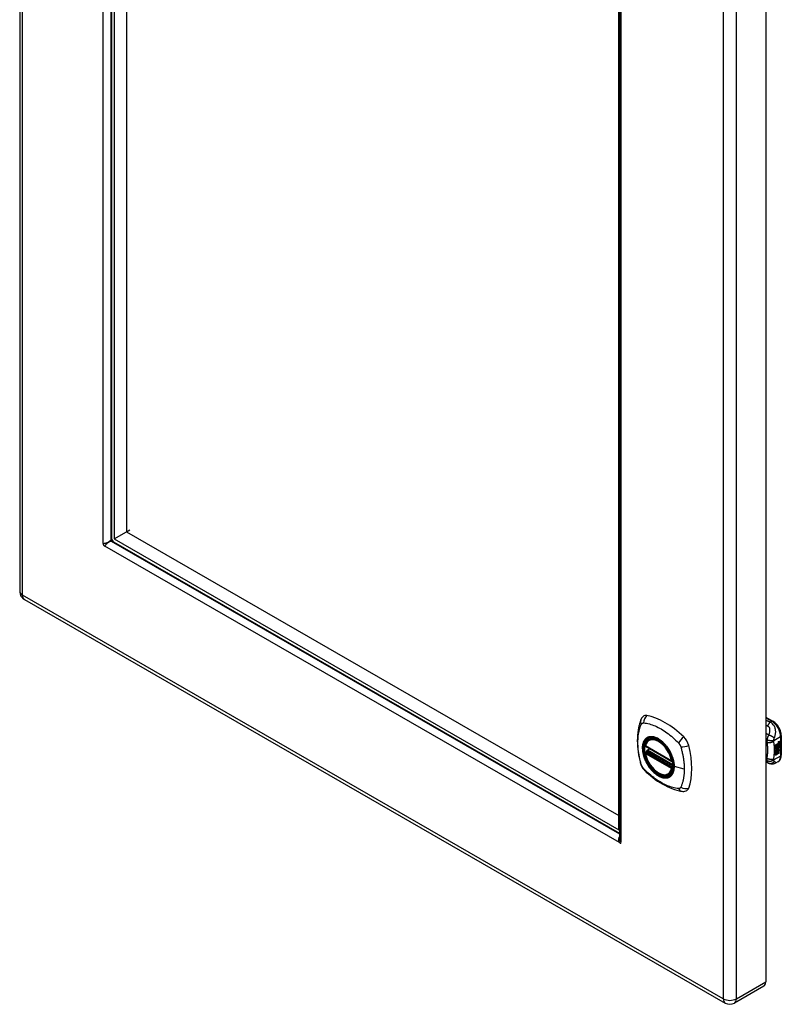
# Model space of a CAD drawing. Header units: inches. Extents: x 92.5 to 104.5, y 26.5 to 57.5.
# Tile 1 of 2: x 92.5 to 104.5, y 26.5 to 42. Entities that reach past the tile are written whole.
import ezdxf

# ---------------------------------------------------------------- set-up
doc = ezdxf.new("R2010")
doc.units = ezdxf.units.IN
doc.header["$MEASUREMENT"] = 0
doc.layers.add('Visible Edges(ANSI)', color=7, linetype='Continuous', lineweight=25)
doc.layers.add('Visible Tangent Edges(ANSI)', color=7, linetype='Continuous', lineweight=25)

msp = doc.modelspace()

# ---------------------------------------------------------------- linework, layer by layer
at = {"layer": 'Visible Edges(ANSI)'}
for p, q in [((92.537, 57.13), (92.537, 33.003)), ((93.983, 54.714), (93.983, 33.846)), ((94.024, 54.683), (94.024, 33.83)), ((94.219, 54.571), (94.219, 33.942)), ((104.298, 50.974), (104.298, 26.847)), ((101.984, 29.246), (101.984, 50.099)), ((101.991, 50.097), (101.991, 29.118)), ((94.024, 33.83), (94.219, 33.942)), ((94.219, 33.942), (94.275, 33.974)), ((94.219, 33.942), (101.984, 29.471)), ((93.972, 33.81), (93.985, 33.832)), ((94.007, 33.794), (93.981, 33.794)), ((94.018, 33.785), (101.991, 29.194)), ((94.024, 33.83), (101.984, 29.246)), ((92.61, 32.877), (103.659, 26.514)), ((104.298, 31.023), (104.412, 30.957)), ((104.543, 30.73), (104.543, 30.424)), ((102.46, 30.665), (102.471, 30.671)), ((104.453, 30.585), (104.49, 30.606)), ((104.453, 30.57), (104.489, 30.591)), ((104.491, 30.591), (104.453, 30.569)), ((104.453, 30.566), (104.491, 30.588)), ((104.453, 30.569), (104.453, 30.585)), ((104.453, 30.552), (104.494, 30.575)), ((104.496, 30.575), (104.453, 30.55)), ((104.453, 30.548), (104.499, 30.575)), ((104.489, 30.598), (104.492, 30.599)), ((104.489, 30.591), (104.489, 30.598)), ((104.491, 30.597), (104.489, 30.598)), ((104.491, 30.591), (104.489, 30.591)), ((104.489, 30.577), (104.489, 30.587)), ((104.491, 30.576), (104.489, 30.577)), ((104.494, 30.599), (104.491, 30.597)), ((104.491, 30.597), (104.491, 30.591)), ((104.491, 30.588), (104.491, 30.576)), ((104.491, 30.576), (104.496, 30.575)), ((104.499, 30.575), (104.491, 30.566)), ((104.492, 30.591), (104.517, 30.6)), ((104.494, 30.599), (104.492, 30.6)), ((104.518, 30.599), (104.492, 30.59)), ((104.492, 30.596), (104.497, 30.598)), ((104.492, 30.59), (104.492, 30.596)), ((104.492, 30.587), (104.505, 30.581)), ((104.492, 30.578), (104.492, 30.587)), ((104.492, 30.578), (104.499, 30.576)), ((104.501, 30.576), (104.492, 30.578)), ((104.492, 30.565), (104.501, 30.574)), ((104.497, 30.6), (104.495, 30.601)), ((104.498, 30.62), (104.497, 30.621)), ((104.498, 30.618), (104.497, 30.618)), ((104.498, 30.602), (104.497, 30.603)), ((104.497, 30.598), (104.497, 30.6)), ((104.501, 30.576), (104.499, 30.576)), ((104.5, 30.631), (104.517, 30.637)), ((104.5, 30.613), (104.517, 30.619)), ((104.501, 30.574), (104.501, 30.576)), ((104.502, 30.638), (104.518, 30.643)), ((104.518, 30.636), (104.502, 30.63)), ((104.518, 30.618), (104.502, 30.612)), ((104.505, 30.581), (104.518, 30.596)), ((104.507, 30.621), (104.518, 30.625)), ((104.507, 30.603), (104.518, 30.607)), ((104.507, 30.578), (104.517, 30.588)), ((104.507, 30.577), (104.507, 30.578)), ((104.509, 30.577), (104.507, 30.578)), ((104.509, 30.576), (104.507, 30.577)), ((104.518, 30.587), (104.509, 30.577)), ((104.509, 30.577), (104.509, 30.576)), ((104.509, 30.576), (104.518, 30.574)), ((104.517, 30.637), (104.517, 30.643)), ((104.518, 30.636), (104.517, 30.637)), ((104.517, 30.619), (104.517, 30.625)), ((104.518, 30.618), (104.517, 30.619)), ((104.517, 30.6), (104.517, 30.606)), ((104.518, 30.599), (104.517, 30.6)), ((104.517, 30.588), (104.517, 30.594)), ((104.518, 30.587), (104.517, 30.588)), ((104.517, 30.566), (104.517, 30.574)), ((104.518, 30.643), (104.518, 30.636)), ((104.518, 30.625), (104.518, 30.618)), ((104.518, 30.607), (104.518, 30.599)), ((104.518, 30.596), (104.518, 30.587)), ((104.518, 30.574), (104.518, 30.565)), ((102.403, 30.561), (102.817, 30.323)), ((102.403, 30.465), (102.417, 30.473)), ((102.423, 30.485), (102.423, 30.488)), ((102.428, 30.499), (102.469, 30.523)), ((104.453, 30.55), (104.453, 30.566)), ((104.453, 30.533), (104.489, 30.554)), ((104.491, 30.553), (104.453, 30.532)), ((104.453, 30.511), (104.453, 30.548)), ((104.453, 30.532), (104.476, 30.525)), ((104.453, 30.532), (104.453, 30.532)), ((104.453, 30.512), (104.464, 30.512)), ((104.453, 30.478), (104.477, 30.511)), ((104.465, 30.511), (104.453, 30.511)), ((104.453, 30.494), (104.465, 30.511)), ((104.478, 30.51), (104.453, 30.475)), ((104.453, 30.421), (104.453, 30.494)), ((104.453, 30.475), (104.468, 30.484)), ((104.453, 30.475), (104.453, 30.475)), ((104.453, 30.423), (104.467, 30.431)), ((104.468, 30.43), (104.453, 30.421)), ((104.465, 30.511), (104.464, 30.512)), ((104.467, 30.431), (104.467, 30.483)), ((104.468, 30.43), (104.467, 30.431)), ((104.468, 30.484), (104.468, 30.43)), ((104.47, 30.485), (104.485, 30.494)), ((104.47, 30.431), (104.47, 30.485)), ((104.47, 30.433), (104.484, 30.441)), ((104.485, 30.44), (104.47, 30.431)), ((104.476, 30.525), (104.491, 30.545)), ((104.478, 30.51), (104.477, 30.511)), ((104.477, 30.511), (104.49, 30.508)), ((104.492, 30.507), (104.478, 30.51)), ((104.484, 30.441), (104.484, 30.493)), ((104.485, 30.44), (104.484, 30.441)), ((104.485, 30.494), (104.485, 30.44)), ((104.487, 30.503), (104.492, 30.507)), ((104.501, 30.503), (104.487, 30.503)), ((104.487, 30.495), (104.501, 30.503)), ((104.487, 30.441), (104.487, 30.495)), ((104.487, 30.443), (104.501, 30.451)), ((104.502, 30.45), (104.487, 30.441)), ((104.488, 30.524), (104.493, 30.531)), ((104.489, 30.523), (104.488, 30.524)), ((104.488, 30.504), (104.499, 30.503)), ((104.489, 30.566), (104.495, 30.572)), ((104.489, 30.554), (104.489, 30.566)), ((104.491, 30.566), (104.489, 30.566)), ((104.491, 30.553), (104.489, 30.554)), ((104.494, 30.53), (104.489, 30.523)), ((104.489, 30.523), (104.51, 30.518)), ((104.492, 30.507), (104.49, 30.508)), ((104.491, 30.566), (104.491, 30.553)), ((104.492, 30.559), (104.503, 30.572)), ((104.505, 30.571), (104.492, 30.556)), ((104.492, 30.556), (104.492, 30.565)), ((104.494, 30.53), (104.493, 30.531)), ((104.498, 30.538), (104.497, 30.539)), ((104.501, 30.503), (104.499, 30.503)), ((104.503, 30.551), (104.501, 30.552)), ((104.501, 30.451), (104.501, 30.503)), ((104.502, 30.503), (104.501, 30.503)), ((104.501, 30.503), (104.523, 30.503)), ((104.502, 30.45), (104.501, 30.451)), ((104.502, 30.514), (104.508, 30.519)), ((104.503, 30.513), (104.502, 30.514)), ((104.502, 30.503), (104.502, 30.45)), ((104.525, 30.502), (104.502, 30.503)), ((104.505, 30.571), (104.503, 30.572)), ((104.503, 30.572), (104.517, 30.566)), ((104.503, 30.538), (104.503, 30.551)), ((104.51, 30.518), (104.503, 30.513)), ((104.503, 30.513), (104.525, 30.502)), ((104.518, 30.565), (104.505, 30.571)), ((104.505, 30.54), (104.505, 30.559)), ((104.507, 30.539), (104.505, 30.54)), ((104.507, 30.559), (104.507, 30.539)), ((104.512, 30.559), (104.517, 30.562)), ((104.518, 30.565), (104.517, 30.566)), ((104.344, 30.293), (104.298, 30.311)), ((104.346, 30.292), (104.344, 30.293)), ((104.491, 30.318), (104.451, 30.295)), ((102.772, 30.123), (102.783, 30.129)), ((102.015, 29.058), (101.991, 29.044)), ((104.267, 26.78), (103.805, 26.514))]:
    msp.add_line(p, q, dxfattribs=at)
at = {"layer": 'Visible Edges(ANSI)', "flags": 128}
for points in [[(93.853, 33.759), (93.853, 33.759), (93.853, 33.759), (93.853, 33.759), (93.853, 33.759), (93.854, 33.759), (93.854, 33.759), (93.854, 33.759), (93.854, 33.759), (93.854, 33.759), (93.855, 33.759), (93.855, 33.759), (93.855, 33.759), (93.855, 33.759), (93.856, 33.759), (93.856, 33.759), (93.856, 33.759), (93.857, 33.759), (93.857, 33.759), (93.857, 33.759), (93.857, 33.759), (93.857, 33.759), (93.858, 33.759), (93.858, 33.759), (93.858, 33.759)], [(93.858, 33.759), (93.862, 33.759), (93.866, 33.76), (93.871, 33.76), (93.875, 33.761), (93.88, 33.761), (93.885, 33.762), (93.89, 33.763), (93.895, 33.765), (93.9, 33.766), (93.905, 33.768), (93.91, 33.77), (93.916, 33.772), (93.921, 33.774), (93.926, 33.776), (93.931, 33.779), (93.936, 33.782), (93.941, 33.784), (93.946, 33.788), (93.951, 33.791), (93.955, 33.794), (93.96, 33.798), (93.964, 33.802), (93.968, 33.806), (93.972, 33.81)], [(93.88, 33.72), (93.88, 33.72), (93.88, 33.72), (93.88, 33.72), (93.88, 33.72), (93.88, 33.72), (93.88, 33.719), (93.88, 33.719), (93.88, 33.719), (93.879, 33.719), (93.879, 33.719), (93.879, 33.718), (93.879, 33.718), (93.879, 33.718), (93.879, 33.718), (93.878, 33.717), (93.878, 33.717), (93.878, 33.717), (93.878, 33.717), (93.878, 33.717), (93.878, 33.717), (93.878, 33.717), (93.878, 33.716), (93.878, 33.716), (93.878, 33.716)], [(93.981, 33.794), (93.975, 33.793), (93.97, 33.791), (93.965, 33.789), (93.959, 33.787), (93.954, 33.785), (93.949, 33.783), (93.944, 33.78), (93.939, 33.777), (93.934, 33.774), (93.929, 33.771), (93.924, 33.768), (93.92, 33.764), (93.916, 33.761), (93.911, 33.757), (93.907, 33.754), (93.904, 33.75), (93.9, 33.746), (93.896, 33.742), (93.893, 33.739), (93.89, 33.735), (93.887, 33.731), (93.885, 33.727), (93.882, 33.724), (93.88, 33.72)], [(102.326, 30.974), (102.318, 30.953), (102.312, 30.933), (102.307, 30.915), (102.302, 30.896), (102.298, 30.877), (102.293, 30.858), (102.286, 30.818), (102.28, 30.777), (102.276, 30.736), (102.274, 30.693), (102.273, 30.65), (102.274, 30.607), (102.276, 30.563), (102.28, 30.518), (102.286, 30.473), (102.293, 30.428), (102.301, 30.382), (102.311, 30.337), (102.316, 30.314), (102.319, 30.302), (102.323, 30.288)], [(102.364, 31.031), (102.351, 31.017), (102.341, 31.003), (102.332, 30.989), (102.326, 30.974)], [(104.543, 30.73), (104.543, 30.746), (104.541, 30.762), (104.538, 30.779), (104.533, 30.795), (104.528, 30.812), (104.521, 30.828), (104.514, 30.844), (104.505, 30.859), (104.496, 30.874), (104.486, 30.889), (104.475, 30.903), (104.464, 30.916), (104.452, 30.927), (104.439, 30.938), (104.426, 30.948), (104.412, 30.957)], [(102.398, 30.574), (102.402, 30.589), (102.407, 30.603), (102.414, 30.616), (102.421, 30.628), (102.429, 30.639), (102.439, 30.649), (102.449, 30.658), (102.46, 30.665)], [(102.714, 30.584), (102.732, 30.562), (102.75, 30.539), (102.766, 30.514), (102.782, 30.489), (102.796, 30.464), (102.808, 30.437), (102.82, 30.41), (102.829, 30.383)], [(102.772, 30.123), (102.761, 30.117), (102.749, 30.113), (102.736, 30.11), (102.723, 30.108), (102.709, 30.107), (102.695, 30.108), (102.681, 30.11), (102.667, 30.114), (102.652, 30.118), (102.638, 30.124), (102.623, 30.131), (102.608, 30.139), (102.594, 30.148), (102.579, 30.158), (102.565, 30.169), (102.551, 30.182), (102.537, 30.195), (102.523, 30.208), (102.51, 30.223), (102.498, 30.238), (102.486, 30.254), (102.474, 30.271), (102.463, 30.288), (102.453, 30.306), (102.443, 30.324), (102.434, 30.342), (102.426, 30.36), (102.419, 30.379), (102.412, 30.398), (102.406, 30.416), (102.402, 30.435), (102.398, 30.453)], [(102.417, 30.473), (102.42, 30.475), (102.422, 30.479), (102.423, 30.482), (102.423, 30.485)], [(104.491, 30.318), (104.504, 30.327), (104.515, 30.337), (104.524, 30.35), (104.531, 30.363), (104.537, 30.378), (104.54, 30.393), (104.543, 30.408), (104.543, 30.424)], [(102.323, 30.288), (102.327, 30.274), (102.332, 30.261), (102.338, 30.249), (102.345, 30.236), (102.352, 30.225), (102.36, 30.213), (102.369, 30.202), (102.379, 30.192)], [(104.451, 30.295), (104.442, 30.29), (104.433, 30.286), (104.423, 30.283), (104.413, 30.281), (104.403, 30.28), (104.393, 30.28), (104.384, 30.281), (104.375, 30.283), (104.371, 30.283), (104.368, 30.284), (104.364, 30.285), (104.359, 30.287), (104.353, 30.289), (104.346, 30.292)], [(102.379, 30.192), (102.388, 30.182), (102.398, 30.173), (102.415, 30.156), (102.449, 30.126), (102.485, 30.096), (102.52, 30.067), (102.556, 30.04), (102.593, 30.014), (102.63, 29.99), (102.667, 29.968), (102.705, 29.947), (102.743, 29.928), (102.781, 29.911), (102.819, 29.896), (102.857, 29.882), (102.895, 29.87), (102.934, 29.86), (102.953, 29.856), (102.963, 29.854), (102.974, 29.852)], [(102.974, 29.852), (102.989, 29.851), (103.006, 29.851), (103.023, 29.853), (103.041, 29.857)], [(101.988, 29.051), (101.987, 29.055), (101.986, 29.058), (101.986, 29.062), (101.985, 29.066), (101.985, 29.069), (101.984, 29.073), (101.984, 29.076), (101.984, 29.08), (101.984, 29.084), (101.984, 29.088), (101.984, 29.091), (101.984, 29.095), (101.984, 29.099), (101.984, 29.102), (101.984, 29.106), (101.985, 29.109), (101.985, 29.113), (101.986, 29.117), (101.987, 29.12), (101.987, 29.124), (101.988, 29.127), (101.989, 29.13), (101.99, 29.134), (101.991, 29.137)], [(101.991, 29.044), (101.991, 29.044), (101.99, 29.045), (101.99, 29.045), (101.99, 29.045), (101.99, 29.045), (101.99, 29.046), (101.99, 29.046), (101.99, 29.046), (101.99, 29.047), (101.99, 29.047), (101.989, 29.047), (101.989, 29.048), (101.989, 29.048), (101.989, 29.048), (101.989, 29.049), (101.989, 29.049), (101.989, 29.05), (101.989, 29.05), (101.988, 29.05), (101.988, 29.05), (101.988, 29.051), (101.988, 29.051), (101.988, 29.051), (101.988, 29.051)], [(101.991, 29.118), (101.991, 29.116), (101.991, 29.114), (101.991, 29.111), (101.991, 29.109), (101.991, 29.107), (101.992, 29.104), (101.992, 29.102), (101.993, 29.1), (101.993, 29.097), (101.994, 29.095), (101.995, 29.093), (101.996, 29.09), (101.997, 29.088), (101.998, 29.086), (101.999, 29.084), (102, 29.081), (102.001, 29.079), (102.002, 29.077), (102.003, 29.075), (102.005, 29.073), (102.006, 29.071), (102.008, 29.069), (102.009, 29.066), (102.011, 29.064)], [(102.011, 29.064), (102.011, 29.064), (102.011, 29.064), (102.011, 29.064), (102.011, 29.064), (102.011, 29.064), (102.012, 29.063), (102.012, 29.063), (102.012, 29.063), (102.012, 29.062), (102.012, 29.062), (102.013, 29.062), (102.013, 29.061), (102.013, 29.061), (102.013, 29.061), (102.014, 29.06), (102.014, 29.06), (102.014, 29.06), (102.014, 29.06), (102.014, 29.059), (102.015, 29.059), (102.015, 29.059), (102.015, 29.059), (102.015, 29.059), (102.015, 29.059)]]:
    msp.add_lwpolyline(points, dxfattribs=at)
at = {"layer": 'Visible Edges(ANSI)'}
for centre, radius, start, end in [((92.683, 33.003), 0.146, 180, 240.064), ((102.409, 30.571), 0.0118, 166.5789, 240.064), ((102.409, 30.455), 0.0118, 119.936, 190.602), ((102.434, 30.489), 0.0118, 119.936, 187.8207), ((102.823, 30.333), 0.0118, 240.064, 282.6676), ((103.732, 26.641), 0.146, 240.064, 299.936)]:
    msp.add_arc(centre, radius, start, end, dxfattribs=at)
for centre, major_axis, start_param, end_param in [((94.018, 33.826), (0.025, -0.0433), 3.928925, 5.499721), ((93.868, 33.739), (0.0125, -0.0217), 3.337817, 6.090829), ((93.905, 33.761), (0.0125, -0.0217), 4.278811, 5.140327), ((102.463, 30.885), (-0.088, 0.154), 5.827357, 6.408431), ((102.714, 29.887), (-0.639, 1.109), 5.172085, 5.827357), ((102.609, 30.39), (0.157, -0.273), 2.362013, 7.062765), ((102.965, 30.596), (0.088, -0.154), 1.114968, 2.030492), ((102.227, 30.731), (-0.639, 1.109), 3.601288, 4.256561), ((104.5, 30.613), (-0.008, -0.0139), 5.599531, 6.283185), ((104.502, 30.613), (-0.008, -0.0139), 5.474827, 6.308913), ((104.497, 30.629), (0.00349, 0.00607), 1.10591, 2.348655), ((104.503, 30.632), (-0.0082, -0.0142), 5.490247, 6.612005), ((104.496, 30.611), (0.00337, 0.00586), 1.080045, 2.345144), ((104.503, 30.614), (-0.008, -0.0139), 5.486737, 6.497871), ((104.502, 30.633), (-0.0082, -0.0142), 0.086325, 0.32882), ((104.501, 30.615), (-0.008, -0.0139), 0.088333, 0.214686), ((104.499, 30.621), (0.0096, 0.0166), 0.591478, 1.10591), ((104.498, 30.626), (0.002, 0.00347), 1.194468, 2.460773), ((104.501, 30.628), (-0.00419, -0.00728), 5.602365, 6.283185), ((104.499, 30.602), (0.0096, 0.0166), 0.846591, 1.080045), ((104.498, 30.608), (0.002, 0.00347), 1.194614, 2.459504), ((104.501, 30.61), (-0.00419, -0.00728), 5.601097, 6.283185), ((104.499, 30.624), (0.00409, 0.00711), 0.608795, 1.194468), ((104.5, 30.625), (-0.002, -0.00347), 4.33606, 5.602365), ((104.503, 30.628), (-0.00419, -0.00728), 5.602365, 6.501309), ((104.499, 30.605), (0.00409, 0.00711), 0.608932, 1.194614), ((104.5, 30.607), (-0.002, -0.00347), 4.336206, 5.601097), ((104.503, 30.609), (-0.00419, -0.00728), 5.601097, 6.50115), ((104.501, 30.623), (-0.00409, -0.00711), 3.750388, 4.33606), ((104.501, 30.605), (-0.00409, -0.00711), 3.750524, 4.336206), ((104.511, 30.648), (-0.0155, -0.0269), 0.234705, 0.623342), ((104.511, 30.63), (-0.0155, -0.0269), 0.217964, 0.608932), ((104.506, 30.549), (-0.011, -0.0191), 5.27034, 6.249461), ((104.504, 30.55), (-0.011, -0.0191), 5.44239, 6.249461), ((104.506, 30.549), (-0.0099, -0.0173), 5.328451, 6.266738), ((104.499, 30.547), (0.00506, 0.00878), 1.199629, 2.268394), ((104.5, 30.546), (-0.00364, -0.00633), 4.818058, 5.834093), ((104.501, 30.545), (-0.00364, -0.00633), 4.818058, 5.834093), ((104.502, 30.548), (-0.00559, -0.00971), 5.834093, 6.283185), ((104.508, 30.556), (-0.0132, -0.023), 0.05511, 0.723506), ((104.501, 30.542), (0.0094, 0.0163), 0.3673, 1.199629), ((104.499, 30.546), (0.00318, 0.00552), 0.285255, 1.676465), ((104.504, 30.548), (-0.00559, -0.00971), 5.834093, 6.944434), ((104.509, 30.555), (-0.0132, -0.023), 6.266738, 7.006692), ((104.5, 30.545), (0.00318, 0.00552), 0.285255, 1.676465), ((104.507, 30.544), (0.0066, 0.0114), 3.865099, 5.348557), ((104.508, 30.545), (0.00319, 0.00555), 3.637533, 5.053908), ((104.509, 30.544), (-0.0066, -0.0114), 0.723506, 2.206964), ((104.499, 30.545), (0.0102, 0.0177), 5.053908, 5.889616), ((104.488, 30.537), (0.0202, 0.0351), 5.348557, 5.747216), ((104.489, 30.536), (-0.0202, -0.0351), 2.206964, 2.656801), ((102.965, 30.016), (0.088, -0.154), 6.157956, 6.742881), ((102, 29.056), (0.0125, -0.0217), 4.908613, 7.661625), ((104.194, 26.907), (0.073, -0.127), 0, 0.787332)]:
    msp.add_ellipse(centre, major_axis=major_axis, ratio=0.578093, start_param=start_param, end_param=end_param, dxfattribs=at)
msp.add_ellipse((102.606, 30.388), major_axis=(-0.16, 0.277), ratio=0.578093, dxfattribs=at)
at = {"layer": 'Visible Tangent Edges(ANSI)'}
for p, q in [((92.579, 32.944), (92.579, 57.071)), ((93.853, 33.759), (93.853, 54.789)), ((93.972, 54.721), (93.972, 33.81)), ((103.629, 50.708), (103.629, 26.581)), ((103.835, 26.581), (103.835, 50.708)), ((102.015, 50.089), (102.015, 29.059)), ((101.991, 29.044), (93.878, 33.716)), ((93.981, 33.794), (101.991, 29.181)), ((93.984, 33.831), (93.985, 33.831)), ((103.629, 26.581), (92.579, 32.944)), ((104.298, 31.01), (104.393, 30.955)), ((104.393, 30.955), (104.37, 30.942)), ((104.424, 30.652), (104.532, 30.714)), ((104.497, 30.623), (104.495, 30.624)), ((104.497, 30.605), (104.495, 30.606)), ((104.498, 30.628), (104.497, 30.629)), ((104.498, 30.609), (104.497, 30.61)), ((104.502, 30.63), (104.5, 30.631)), ((104.502, 30.612), (104.5, 30.613)), ((104.532, 30.714), (104.532, 30.408)), ((102.815, 30.328), (102.401, 30.567)), ((102.401, 30.45), (102.815, 30.212)), ((102.409, 30.465), (102.421, 30.471)), ((102.823, 30.227), (102.409, 30.465)), ((102.421, 30.471), (102.831, 30.235)), ((102.832, 30.252), (102.429, 30.484)), ((102.434, 30.499), (102.473, 30.521)), ((102.832, 30.27), (102.434, 30.499)), ((104.496, 30.54), (104.495, 30.541)), ((104.497, 30.546), (104.496, 30.547)), ((104.508, 30.533), (104.507, 30.533)), ((104.518, 30.547), (104.516, 30.548)), ((104.313, 30.373), (104.298, 30.38)), ((104.532, 30.408), (104.424, 30.346)), ((102.83, 30.231), (102.823, 30.227)), ((103.014, 30.202), (102.857, 30.242)), ((102.012, 29.063), (101.988, 29.051)), ((103.835, 26.581), (104.298, 26.847))]:
    msp.add_line(p, q, dxfattribs=at)
at = {"layer": 'Visible Tangent Edges(ANSI)', "flags": 128}
for points in [[(102.336, 30.274), (102.327, 30.307), (102.319, 30.336), (102.313, 30.366), (102.307, 30.395), (102.301, 30.425), (102.297, 30.454), (102.293, 30.483), (102.289, 30.512), (102.287, 30.54), (102.285, 30.568), (102.284, 30.596), (102.283, 30.623), (102.284, 30.65), (102.285, 30.676), (102.287, 30.702), (102.289, 30.727), (102.292, 30.752), (102.296, 30.776), (102.301, 30.799), (102.307, 30.822), (102.313, 30.844), (102.319, 30.866), (102.327, 30.887), (102.336, 30.909)], [(102.336, 30.909), (102.337, 30.911), (102.338, 30.912), (102.34, 30.914), (102.341, 30.915), (102.342, 30.917), (102.343, 30.918), (102.344, 30.92), (102.346, 30.921), (102.347, 30.922), (102.349, 30.923), (102.35, 30.924), (102.352, 30.925), (102.353, 30.926), (102.355, 30.927), (102.356, 30.927), (102.358, 30.928), (102.36, 30.929), (102.361, 30.929), (102.363, 30.929), (102.365, 30.93), (102.367, 30.93), (102.369, 30.93), (102.371, 30.93), (102.373, 30.93)], [(102.373, 30.93), (102.397, 30.928), (102.419, 30.924), (102.441, 30.919), (102.463, 30.913), (102.486, 30.907), (102.509, 30.899), (102.532, 30.891), (102.555, 30.882), (102.578, 30.871), (102.602, 30.86), (102.625, 30.848), (102.648, 30.835), (102.672, 30.821), (102.695, 30.806), (102.718, 30.791), (102.741, 30.774), (102.764, 30.757), (102.787, 30.739), (102.81, 30.72), (102.832, 30.701), (102.855, 30.681), (102.877, 30.66), (102.899, 30.639), (102.922, 30.614)], [(104.37, 30.942), (104.367, 30.943), (104.364, 30.944), (104.361, 30.945), (104.358, 30.946), (104.355, 30.948), (104.352, 30.949), (104.349, 30.95), (104.346, 30.951), (104.343, 30.952), (104.34, 30.954), (104.337, 30.955), (104.334, 30.956), (104.331, 30.957), (104.328, 30.958), (104.325, 30.959), (104.322, 30.961), (104.319, 30.962), (104.316, 30.963), (104.313, 30.964), (104.31, 30.965), (104.307, 30.967), (104.304, 30.968), (104.301, 30.969), (104.298, 30.97)], [(104.298, 30.895), (104.299, 30.894), (104.3, 30.894), (104.301, 30.893), (104.303, 30.893), (104.304, 30.892), (104.305, 30.892), (104.306, 30.891), (104.307, 30.891), (104.309, 30.89), (104.31, 30.89), (104.311, 30.889), (104.312, 30.889), (104.313, 30.888), (104.315, 30.888), (104.316, 30.887), (104.317, 30.887), (104.318, 30.886), (104.319, 30.886), (104.321, 30.886), (104.322, 30.885), (104.323, 30.885), (104.324, 30.884), (104.326, 30.884), (104.327, 30.883)], [(104.37, 30.942), (104.368, 30.94), (104.366, 30.938), (104.364, 30.937), (104.362, 30.935), (104.36, 30.933), (104.358, 30.931), (104.356, 30.929), (104.354, 30.926), (104.352, 30.924), (104.35, 30.922), (104.348, 30.919), (104.347, 30.917), (104.345, 30.914), (104.343, 30.912), (104.341, 30.909), (104.339, 30.906), (104.338, 30.904), (104.336, 30.901), (104.334, 30.898), (104.333, 30.895), (104.331, 30.892), (104.33, 30.889), (104.328, 30.886), (104.327, 30.883)], [(104.433, 30.689), (104.436, 30.698), (104.439, 30.707), (104.442, 30.716), (104.445, 30.725), (104.447, 30.734), (104.449, 30.743), (104.451, 30.753), (104.453, 30.763), (104.454, 30.773), (104.455, 30.783), (104.455, 30.794), (104.454, 30.805), (104.453, 30.816), (104.451, 30.828), (104.448, 30.84), (104.445, 30.852), (104.44, 30.865), (104.434, 30.878), (104.426, 30.89), (104.417, 30.902), (104.407, 30.914), (104.395, 30.925), (104.383, 30.934), (104.37, 30.942)], [(104.344, 30.737), (104.343, 30.738), (104.341, 30.74), (104.339, 30.741), (104.337, 30.742), (104.335, 30.744), (104.333, 30.745), (104.331, 30.746), (104.329, 30.748), (104.327, 30.749), (104.325, 30.75), (104.323, 30.752), (104.321, 30.753), (104.319, 30.754), (104.317, 30.756), (104.315, 30.757), (104.313, 30.759), (104.311, 30.76), (104.309, 30.761), (104.307, 30.763), (104.305, 30.764), (104.304, 30.765), (104.302, 30.767), (104.3, 30.768), (104.298, 30.769)], [(104.344, 30.737), (104.343, 30.734), (104.341, 30.731), (104.339, 30.728), (104.338, 30.725), (104.336, 30.722), (104.335, 30.719), (104.333, 30.717), (104.332, 30.714), (104.331, 30.711), (104.329, 30.708), (104.328, 30.705), (104.327, 30.701), (104.325, 30.698), (104.324, 30.695), (104.323, 30.691), (104.322, 30.688), (104.321, 30.685), (104.32, 30.681), (104.319, 30.678), (104.318, 30.675), (104.317, 30.671), (104.316, 30.668), (104.316, 30.665), (104.315, 30.662)], [(104.327, 30.883), (104.333, 30.88), (104.338, 30.877), (104.343, 30.873), (104.347, 30.868), (104.35, 30.862), (104.353, 30.857), (104.355, 30.851), (104.356, 30.844), (104.358, 30.838), (104.359, 30.831), (104.359, 30.825), (104.359, 30.818), (104.359, 30.812), (104.359, 30.805), (104.358, 30.798), (104.358, 30.791), (104.357, 30.785), (104.356, 30.778), (104.354, 30.771), (104.353, 30.764), (104.351, 30.757), (104.349, 30.751), (104.347, 30.744), (104.344, 30.737)], [(104.433, 30.689), (104.431, 30.692), (104.428, 30.694), (104.426, 30.696), (104.423, 30.699), (104.42, 30.701), (104.416, 30.703), (104.413, 30.706), (104.41, 30.708), (104.406, 30.71), (104.402, 30.713), (104.398, 30.715), (104.394, 30.717), (104.39, 30.72), (104.386, 30.722), (104.381, 30.724), (104.377, 30.726), (104.373, 30.727), (104.368, 30.729), (104.364, 30.731), (104.36, 30.732), (104.356, 30.734), (104.352, 30.735), (104.348, 30.736), (104.344, 30.737)], [(102.41, 30.685), (102.401, 30.677), (102.393, 30.668), (102.385, 30.658), (102.379, 30.647), (102.373, 30.636), (102.367, 30.623), (102.363, 30.61), (102.359, 30.596), (102.356, 30.581), (102.354, 30.565), (102.353, 30.549), (102.352, 30.533), (102.353, 30.516), (102.354, 30.498), (102.356, 30.48), (102.359, 30.462), (102.363, 30.444), (102.367, 30.425), (102.373, 30.406), (102.379, 30.387), (102.386, 30.369), (102.393, 30.35), (102.401, 30.331), (102.41, 30.313)], [(102.854, 30.244), (102.848, 30.186), (102.831, 30.137), (102.804, 30.1), (102.767, 30.076), (102.723, 30.066), (102.674, 30.071), (102.621, 30.091), (102.567, 30.125), (102.516, 30.17), (102.468, 30.226), (102.427, 30.289), (102.394, 30.356), (102.371, 30.425), (102.358, 30.493), (102.357, 30.555), (102.367, 30.61), (102.389, 30.655), (102.42, 30.687), (102.459, 30.705), (102.506, 30.709), (102.557, 30.698), (102.611, 30.672), (102.664, 30.634), (102.714, 30.584)], [(102.443, 30.704), (102.442, 30.704), (102.44, 30.703), (102.439, 30.703), (102.438, 30.702), (102.436, 30.701), (102.435, 30.701), (102.433, 30.7), (102.432, 30.699), (102.43, 30.698), (102.429, 30.698), (102.427, 30.697), (102.426, 30.696), (102.425, 30.695), (102.423, 30.694), (102.422, 30.694), (102.421, 30.693), (102.419, 30.692), (102.418, 30.691), (102.417, 30.69), (102.415, 30.689), (102.414, 30.688), (102.413, 30.687), (102.411, 30.686), (102.41, 30.685)], [(102.765, 30.519), (102.754, 30.536), (102.742, 30.552), (102.73, 30.568), (102.717, 30.584), (102.704, 30.599), (102.69, 30.613), (102.676, 30.626), (102.662, 30.638), (102.648, 30.65), (102.634, 30.66), (102.619, 30.67), (102.605, 30.679), (102.59, 30.687), (102.575, 30.694), (102.561, 30.7), (102.547, 30.705), (102.533, 30.708), (102.519, 30.711), (102.505, 30.713), (102.492, 30.713), (102.479, 30.713), (102.467, 30.711), (102.455, 30.708), (102.443, 30.704)], [(102.922, 30.614), (102.923, 30.612), (102.924, 30.611), (102.925, 30.61), (102.926, 30.609), (102.927, 30.608), (102.928, 30.607), (102.929, 30.606), (102.93, 30.604), (102.931, 30.603), (102.932, 30.602), (102.933, 30.601), (102.934, 30.599), (102.935, 30.598), (102.935, 30.597), (102.936, 30.596), (102.937, 30.594), (102.938, 30.593), (102.939, 30.592), (102.94, 30.591), (102.941, 30.589), (102.941, 30.588), (102.942, 30.587), (102.943, 30.585), (102.944, 30.584)], [(102.944, 30.584), (102.944, 30.583), (102.945, 30.581), (102.946, 30.58), (102.947, 30.579), (102.947, 30.577), (102.948, 30.576), (102.949, 30.575), (102.949, 30.573), (102.95, 30.572), (102.951, 30.57), (102.951, 30.569), (102.952, 30.568), (102.953, 30.566), (102.953, 30.565), (102.954, 30.563), (102.954, 30.562), (102.955, 30.561), (102.956, 30.559), (102.956, 30.558), (102.957, 30.556), (102.957, 30.555), (102.958, 30.553), (102.958, 30.552), (102.959, 30.551)], [(104.298, 30.637), (104.298, 30.636), (104.299, 30.636), (104.3, 30.635), (104.3, 30.635), (104.301, 30.634), (104.302, 30.634), (104.302, 30.634), (104.303, 30.633), (104.304, 30.633), (104.304, 30.632), (104.305, 30.632), (104.306, 30.631), (104.306, 30.631), (104.307, 30.63), (104.308, 30.63), (104.308, 30.63), (104.309, 30.629), (104.309, 30.629), (104.31, 30.628), (104.311, 30.628), (104.311, 30.627), (104.312, 30.627), (104.313, 30.626), (104.313, 30.626)], [(104.315, 30.662), (104.315, 30.66), (104.314, 30.658), (104.314, 30.657), (104.314, 30.655), (104.314, 30.653), (104.313, 30.652), (104.313, 30.65), (104.313, 30.648), (104.313, 30.647), (104.313, 30.645), (104.313, 30.644), (104.313, 30.642), (104.313, 30.641), (104.313, 30.639), (104.313, 30.638), (104.313, 30.637), (104.313, 30.635), (104.313, 30.634), (104.313, 30.633), (104.313, 30.631), (104.313, 30.63), (104.313, 30.629), (104.313, 30.627), (104.313, 30.626)], [(104.424, 30.639), (104.42, 30.637), (104.417, 30.634), (104.413, 30.632), (104.409, 30.63), (104.404, 30.627), (104.4, 30.625), (104.395, 30.624), (104.39, 30.622), (104.385, 30.621), (104.379, 30.619), (104.374, 30.618), (104.369, 30.618), (104.363, 30.617), (104.358, 30.617), (104.353, 30.617), (104.348, 30.617), (104.343, 30.617), (104.338, 30.618), (104.333, 30.619), (104.329, 30.62), (104.324, 30.621), (104.32, 30.623), (104.317, 30.624), (104.313, 30.626)], [(104.313, 30.626), (104.314, 30.623), (104.315, 30.619), (104.316, 30.616), (104.316, 30.612), (104.317, 30.608), (104.318, 30.605), (104.318, 30.601), (104.319, 30.598), (104.319, 30.594), (104.32, 30.591), (104.32, 30.587), (104.321, 30.583), (104.321, 30.58), (104.322, 30.576), (104.322, 30.572), (104.322, 30.568), (104.323, 30.565), (104.323, 30.561), (104.323, 30.557), (104.324, 30.553), (104.324, 30.549), (104.324, 30.546), (104.324, 30.542), (104.325, 30.538)], [(104.424, 30.652), (104.421, 30.651), (104.417, 30.65), (104.414, 30.65), (104.41, 30.649), (104.405, 30.649), (104.401, 30.648), (104.396, 30.648), (104.391, 30.648), (104.386, 30.648), (104.381, 30.648), (104.376, 30.648), (104.371, 30.649), (104.365, 30.649), (104.36, 30.65), (104.355, 30.651), (104.35, 30.652), (104.345, 30.653), (104.34, 30.654), (104.335, 30.655), (104.331, 30.656), (104.326, 30.658), (104.322, 30.659), (104.318, 30.661), (104.315, 30.662)], [(104.424, 30.639), (104.424, 30.64), (104.424, 30.64), (104.424, 30.641), (104.424, 30.641), (104.424, 30.641), (104.423, 30.642), (104.423, 30.642), (104.423, 30.643), (104.423, 30.643), (104.423, 30.644), (104.423, 30.644), (104.423, 30.645), (104.423, 30.646), (104.423, 30.646), (104.424, 30.647), (104.424, 30.647), (104.424, 30.648), (104.424, 30.648), (104.424, 30.649), (104.424, 30.65), (104.424, 30.65), (104.424, 30.651), (104.424, 30.651), (104.424, 30.652)], [(104.424, 30.652), (104.424, 30.654), (104.425, 30.655), (104.425, 30.657), (104.425, 30.659), (104.425, 30.661), (104.426, 30.662), (104.426, 30.664), (104.426, 30.666), (104.427, 30.668), (104.427, 30.669), (104.427, 30.671), (104.428, 30.673), (104.428, 30.674), (104.429, 30.676), (104.429, 30.677), (104.429, 30.679), (104.43, 30.68), (104.43, 30.682), (104.43, 30.683), (104.431, 30.684), (104.431, 30.686), (104.432, 30.687), (104.432, 30.688), (104.433, 30.689)], [(104.424, 30.358), (104.426, 30.371), (104.428, 30.384), (104.429, 30.396), (104.431, 30.409), (104.432, 30.421), (104.433, 30.434), (104.434, 30.446), (104.435, 30.458), (104.436, 30.47), (104.436, 30.482), (104.437, 30.494), (104.437, 30.506), (104.437, 30.518), (104.436, 30.53), (104.436, 30.541), (104.435, 30.552), (104.434, 30.564), (104.433, 30.575), (104.432, 30.586), (104.431, 30.597), (104.429, 30.608), (104.428, 30.618), (104.426, 30.629), (104.424, 30.639)], [(102.417, 30.473), (102.417, 30.473), (102.417, 30.473), (102.417, 30.473), (102.417, 30.473), (102.417, 30.473), (102.417, 30.473), (102.417, 30.473), (102.417, 30.473), (102.417, 30.473), (102.417, 30.473), (102.417, 30.473), (102.417, 30.473), (102.417, 30.473), (102.417, 30.473), (102.417, 30.473), (102.417, 30.473), (102.417, 30.473), (102.417, 30.473), (102.417, 30.473), (102.417, 30.473), (102.417, 30.473), (102.417, 30.473), (102.417, 30.473), (102.417, 30.473)], [(102.417, 30.473), (102.417, 30.473), (102.417, 30.473), (102.417, 30.473), (102.417, 30.473), (102.417, 30.473), (102.417, 30.473), (102.417, 30.473), (102.417, 30.473), (102.417, 30.473), (102.417, 30.473), (102.417, 30.473), (102.417, 30.473), (102.418, 30.473), (102.418, 30.473), (102.418, 30.473), (102.418, 30.473), (102.418, 30.473), (102.418, 30.472), (102.418, 30.472), (102.418, 30.472), (102.419, 30.472), (102.419, 30.472), (102.419, 30.472), (102.419, 30.472)], [(102.419, 30.472), (102.419, 30.472), (102.419, 30.472), (102.419, 30.472), (102.419, 30.472), (102.419, 30.472), (102.42, 30.472), (102.42, 30.472), (102.42, 30.472), (102.42, 30.472), (102.42, 30.472), (102.42, 30.472), (102.42, 30.472), (102.42, 30.472), (102.42, 30.472), (102.42, 30.472), (102.42, 30.472), (102.42, 30.472), (102.42, 30.472), (102.42, 30.472), (102.42, 30.472), (102.42, 30.472), (102.421, 30.472), (102.421, 30.471), (102.421, 30.471)], [(102.423, 30.486), (102.423, 30.486), (102.423, 30.486), (102.423, 30.486), (102.423, 30.486), (102.423, 30.486), (102.423, 30.486), (102.423, 30.486), (102.423, 30.486), (102.423, 30.486), (102.423, 30.486), (102.423, 30.486), (102.423, 30.486), (102.423, 30.486), (102.423, 30.486), (102.423, 30.486), (102.423, 30.486), (102.423, 30.486), (102.423, 30.485), (102.423, 30.485), (102.423, 30.485), (102.423, 30.485), (102.423, 30.485), (102.423, 30.485), (102.423, 30.485)], [(102.426, 30.486), (102.426, 30.486), (102.426, 30.486), (102.425, 30.486), (102.425, 30.486), (102.425, 30.486), (102.425, 30.486), (102.425, 30.486), (102.425, 30.486), (102.424, 30.486), (102.424, 30.486), (102.424, 30.486), (102.424, 30.486), (102.424, 30.486), (102.424, 30.486), (102.424, 30.486), (102.424, 30.486), (102.423, 30.486), (102.423, 30.486), (102.423, 30.486), (102.423, 30.486), (102.423, 30.486), (102.423, 30.486), (102.423, 30.486), (102.423, 30.486)], [(102.429, 30.484), (102.429, 30.484), (102.429, 30.484), (102.429, 30.485), (102.428, 30.485), (102.428, 30.485), (102.428, 30.485), (102.428, 30.485), (102.428, 30.485), (102.428, 30.485), (102.428, 30.485), (102.428, 30.485), (102.427, 30.485), (102.427, 30.485), (102.427, 30.485), (102.427, 30.485), (102.427, 30.485), (102.427, 30.485), (102.427, 30.485), (102.427, 30.486), (102.426, 30.486), (102.426, 30.486), (102.426, 30.486), (102.426, 30.486), (102.426, 30.486)], [(102.799, 30.462), (102.797, 30.464), (102.796, 30.466), (102.795, 30.469), (102.793, 30.471), (102.792, 30.474), (102.791, 30.476), (102.789, 30.479), (102.788, 30.481), (102.787, 30.484), (102.785, 30.486), (102.784, 30.488), (102.783, 30.491), (102.781, 30.493), (102.78, 30.496), (102.778, 30.498), (102.777, 30.5), (102.776, 30.503), (102.774, 30.505), (102.773, 30.507), (102.771, 30.51), (102.77, 30.512), (102.768, 30.514), (102.767, 30.517), (102.765, 30.519)], [(102.857, 30.242), (102.857, 30.251), (102.857, 30.259), (102.856, 30.268), (102.855, 30.277), (102.854, 30.286), (102.853, 30.295), (102.852, 30.304), (102.85, 30.313), (102.848, 30.322), (102.846, 30.331), (102.844, 30.34), (102.842, 30.35), (102.839, 30.359), (102.837, 30.368), (102.834, 30.378), (102.83, 30.387), (102.827, 30.397), (102.823, 30.406), (102.82, 30.415), (102.816, 30.425), (102.812, 30.434), (102.808, 30.443), (102.803, 30.452), (102.799, 30.462)], [(102.959, 30.551), (102.964, 30.533), (102.968, 30.518), (102.972, 30.503), (102.976, 30.488), (102.979, 30.473), (102.983, 30.459), (102.986, 30.444), (102.989, 30.429), (102.992, 30.414), (102.995, 30.4), (102.997, 30.385), (103, 30.371), (103.002, 30.356), (103.004, 30.342), (103.006, 30.328), (103.008, 30.313), (103.009, 30.299), (103.01, 30.285), (103.011, 30.271), (103.012, 30.257), (103.013, 30.243), (103.013, 30.23), (103.014, 30.216), (103.014, 30.202)], [(104.325, 30.474), (104.324, 30.469), (104.324, 30.465), (104.324, 30.461), (104.324, 30.457), (104.323, 30.453), (104.323, 30.449), (104.323, 30.445), (104.322, 30.441), (104.322, 30.436), (104.322, 30.432), (104.321, 30.428), (104.321, 30.424), (104.32, 30.42), (104.32, 30.415), (104.319, 30.411), (104.319, 30.407), (104.318, 30.403), (104.318, 30.399), (104.317, 30.394), (104.316, 30.39), (104.316, 30.386), (104.315, 30.381), (104.314, 30.377), (104.313, 30.373)], [(104.325, 30.538), (104.325, 30.535), (104.325, 30.533), (104.325, 30.53), (104.325, 30.527), (104.325, 30.525), (104.325, 30.522), (104.325, 30.52), (104.325, 30.517), (104.325, 30.514), (104.325, 30.512), (104.325, 30.509), (104.325, 30.506), (104.325, 30.504), (104.325, 30.501), (104.325, 30.498), (104.325, 30.495), (104.325, 30.493), (104.325, 30.49), (104.325, 30.487), (104.325, 30.485), (104.325, 30.482), (104.325, 30.479), (104.325, 30.476), (104.325, 30.474)], [(102.373, 30.211), (102.371, 30.213), (102.369, 30.215), (102.367, 30.218), (102.365, 30.22), (102.363, 30.222), (102.362, 30.225), (102.36, 30.227), (102.358, 30.23), (102.356, 30.232), (102.355, 30.235), (102.353, 30.238), (102.352, 30.24), (102.35, 30.243), (102.349, 30.246), (102.347, 30.248), (102.346, 30.251), (102.344, 30.254), (102.343, 30.257), (102.342, 30.259), (102.341, 30.262), (102.34, 30.265), (102.338, 30.268), (102.337, 30.271), (102.336, 30.274)], [(102.41, 30.313), (102.411, 30.311), (102.413, 30.308), (102.414, 30.306), (102.415, 30.303), (102.417, 30.301), (102.418, 30.298), (102.419, 30.296), (102.421, 30.293), (102.422, 30.291), (102.423, 30.289), (102.425, 30.286), (102.426, 30.284), (102.427, 30.281), (102.429, 30.279), (102.43, 30.277), (102.432, 30.274), (102.433, 30.272), (102.435, 30.27), (102.436, 30.267), (102.438, 30.265), (102.439, 30.262), (102.44, 30.26), (102.442, 30.258), (102.443, 30.255)], [(102.829, 30.383), (102.831, 30.377), (102.833, 30.371), (102.835, 30.365), (102.837, 30.359), (102.839, 30.353), (102.84, 30.348), (102.842, 30.342), (102.843, 30.336), (102.844, 30.33), (102.846, 30.324), (102.847, 30.318), (102.848, 30.312), (102.849, 30.306), (102.85, 30.3), (102.851, 30.295), (102.851, 30.289), (102.852, 30.283), (102.853, 30.277), (102.853, 30.272), (102.853, 30.266), (102.854, 30.261), (102.854, 30.255), (102.854, 30.25), (102.854, 30.244)], [(104.424, 30.358), (104.42, 30.357), (104.417, 30.356), (104.413, 30.355), (104.409, 30.354), (104.404, 30.354), (104.4, 30.353), (104.395, 30.353), (104.39, 30.353), (104.385, 30.353), (104.379, 30.353), (104.374, 30.354), (104.369, 30.354), (104.363, 30.355), (104.358, 30.356), (104.353, 30.357), (104.348, 30.358), (104.343, 30.36), (104.338, 30.362), (104.333, 30.363), (104.329, 30.365), (104.324, 30.367), (104.32, 30.369), (104.317, 30.371), (104.313, 30.373)], [(104.313, 30.373), (104.313, 30.371), (104.313, 30.37), (104.313, 30.368), (104.313, 30.366), (104.313, 30.365), (104.313, 30.363), (104.313, 30.361), (104.313, 30.36), (104.313, 30.358), (104.313, 30.356), (104.313, 30.355), (104.313, 30.353), (104.313, 30.352), (104.313, 30.35), (104.313, 30.348), (104.313, 30.347), (104.313, 30.345), (104.313, 30.343), (104.314, 30.342), (104.314, 30.34), (104.314, 30.339), (104.314, 30.337), (104.315, 30.335), (104.315, 30.334)], [(104.424, 30.346), (104.421, 30.343), (104.417, 30.341), (104.414, 30.338), (104.41, 30.336), (104.405, 30.334), (104.401, 30.331), (104.396, 30.33), (104.391, 30.328), (104.386, 30.326), (104.381, 30.325), (104.376, 30.324), (104.371, 30.323), (104.365, 30.323), (104.36, 30.323), (104.355, 30.323), (104.35, 30.323), (104.345, 30.324), (104.34, 30.325), (104.335, 30.326), (104.331, 30.327), (104.326, 30.328), (104.322, 30.33), (104.318, 30.332), (104.315, 30.334)], [(104.315, 30.334), (104.316, 30.331), (104.316, 30.329), (104.317, 30.326), (104.318, 30.324), (104.319, 30.321), (104.32, 30.319), (104.321, 30.317), (104.322, 30.314), (104.323, 30.312), (104.324, 30.31), (104.325, 30.308), (104.326, 30.306), (104.328, 30.305), (104.329, 30.303), (104.33, 30.302), (104.332, 30.3), (104.333, 30.299), (104.334, 30.298), (104.336, 30.297), (104.337, 30.296), (104.339, 30.295), (104.34, 30.294), (104.342, 30.293), (104.344, 30.293)], [(104.433, 30.324), (104.431, 30.321), (104.428, 30.317), (104.426, 30.314), (104.423, 30.311), (104.42, 30.308), (104.417, 30.305), (104.414, 30.302), (104.41, 30.3), (104.406, 30.297), (104.403, 30.295), (104.399, 30.293), (104.395, 30.292), (104.391, 30.29), (104.387, 30.289), (104.382, 30.288), (104.378, 30.288), (104.374, 30.287), (104.37, 30.287), (104.366, 30.287), (104.362, 30.288), (104.358, 30.289), (104.354, 30.289), (104.35, 30.29), (104.346, 30.292)], [(104.424, 30.346), (104.424, 30.347), (104.424, 30.347), (104.424, 30.348), (104.424, 30.348), (104.424, 30.349), (104.424, 30.349), (104.424, 30.35), (104.424, 30.35), (104.424, 30.351), (104.423, 30.351), (104.423, 30.352), (104.423, 30.352), (104.423, 30.353), (104.423, 30.353), (104.423, 30.354), (104.423, 30.354), (104.423, 30.355), (104.423, 30.355), (104.424, 30.356), (104.424, 30.356), (104.424, 30.357), (104.424, 30.357), (104.424, 30.358), (104.424, 30.358)], [(104.433, 30.324), (104.432, 30.324), (104.432, 30.325), (104.431, 30.325), (104.431, 30.326), (104.43, 30.326), (104.43, 30.327), (104.43, 30.328), (104.429, 30.328), (104.429, 30.329), (104.429, 30.33), (104.428, 30.33), (104.428, 30.331), (104.427, 30.332), (104.427, 30.333), (104.427, 30.334), (104.426, 30.336), (104.426, 30.337), (104.426, 30.338), (104.425, 30.339), (104.425, 30.341), (104.425, 30.342), (104.425, 30.343), (104.424, 30.345), (104.424, 30.346)], [(104.451, 30.295), (104.452, 30.296), (104.453, 30.296), (104.454, 30.297), (104.454, 30.298), (104.455, 30.3), (104.455, 30.301), (104.455, 30.302), (104.454, 30.303), (104.454, 30.304), (104.453, 30.305), (104.452, 30.307), (104.451, 30.308), (104.45, 30.309), (104.449, 30.31), (104.448, 30.312), (104.447, 30.313), (104.445, 30.314), (104.444, 30.315), (104.442, 30.317), (104.44, 30.318), (104.439, 30.32), (104.437, 30.321), (104.435, 30.323), (104.433, 30.324)], [(102.922, 29.894), (102.899, 29.897), (102.877, 29.901), (102.855, 29.906), (102.832, 29.912), (102.81, 29.918), (102.787, 29.926), (102.764, 29.934), (102.741, 29.944), (102.718, 29.954), (102.695, 29.965), (102.672, 29.977), (102.648, 29.99), (102.625, 30.004), (102.602, 30.019), (102.578, 30.035), (102.555, 30.051), (102.532, 30.068), (102.509, 30.086), (102.486, 30.105), (102.463, 30.124), (102.441, 30.144), (102.419, 30.165), (102.397, 30.186), (102.373, 30.211)], [(102.443, 30.255), (102.455, 30.239), (102.467, 30.222), (102.479, 30.206), (102.492, 30.191), (102.505, 30.176), (102.519, 30.162), (102.533, 30.149), (102.547, 30.137), (102.561, 30.125), (102.576, 30.114), (102.59, 30.105), (102.605, 30.096), (102.619, 30.088), (102.634, 30.081), (102.648, 30.075), (102.662, 30.07), (102.676, 30.066), (102.69, 30.064), (102.704, 30.062), (102.717, 30.062), (102.73, 30.062), (102.742, 30.064), (102.754, 30.066), (102.765, 30.07)], [(102.799, 30.089), (102.803, 30.093), (102.808, 30.098), (102.812, 30.102), (102.816, 30.107), (102.82, 30.111), (102.824, 30.117), (102.827, 30.122), (102.83, 30.128), (102.834, 30.133), (102.837, 30.139), (102.839, 30.145), (102.842, 30.152), (102.844, 30.158), (102.846, 30.165), (102.848, 30.172), (102.85, 30.179), (102.852, 30.187), (102.853, 30.194), (102.854, 30.202), (102.855, 30.21), (102.856, 30.218), (102.857, 30.226), (102.857, 30.234), (102.857, 30.242)], [(103.014, 30.202), (103.014, 30.189), (103.013, 30.176), (103.013, 30.162), (103.012, 30.149), (103.011, 30.136), (103.01, 30.123), (103.009, 30.111), (103.007, 30.098), (103.006, 30.086), (103.004, 30.073), (103.002, 30.061), (103, 30.049), (102.997, 30.037), (102.995, 30.026), (102.992, 30.014), (102.989, 30.002), (102.986, 29.991), (102.983, 29.98), (102.979, 29.969), (102.976, 29.958), (102.972, 29.948), (102.968, 29.937), (102.964, 29.927), (102.959, 29.915)], [(102.765, 30.07), (102.767, 30.071), (102.768, 30.071), (102.77, 30.072), (102.771, 30.073), (102.773, 30.073), (102.774, 30.074), (102.776, 30.075), (102.777, 30.075), (102.778, 30.076), (102.78, 30.077), (102.781, 30.078), (102.783, 30.078), (102.784, 30.079), (102.785, 30.08), (102.787, 30.081), (102.788, 30.082), (102.789, 30.083), (102.791, 30.084), (102.792, 30.085), (102.793, 30.085), (102.795, 30.086), (102.796, 30.087), (102.797, 30.088), (102.799, 30.089)], [(102.959, 29.915), (102.958, 29.914), (102.957, 29.912), (102.956, 29.91), (102.954, 29.909), (102.953, 29.907), (102.952, 29.906), (102.951, 29.905), (102.95, 29.903), (102.948, 29.902), (102.947, 29.901), (102.945, 29.9), (102.944, 29.899), (102.942, 29.898), (102.941, 29.898), (102.939, 29.897), (102.937, 29.896), (102.935, 29.896), (102.934, 29.895), (102.932, 29.895), (102.93, 29.895), (102.928, 29.894), (102.926, 29.894), (102.924, 29.894), (102.922, 29.894)]]:
    msp.add_lwpolyline(points, dxfattribs=at)
at = {"layer": 'Visible Tangent Edges(ANSI)'}
for centre, major_axis, ratio, start_param, end_param in [((93.935, 33.777), (0.0309, -0.0537), 0.578093, 4.589007, 4.825153), ((93.957, 33.79), (-0.0155, 0.0269), 0.578093, 1.475839, 1.640186), ((92.683, 33.003), (-0.146, 0), 0.575862, 0, 0.785398), ((92.683, 33.003), (-0.073, -0.127), 0.578093, 5.495853, 6.283185), ((102.463, 30.948), (-0.026, -0.115), 0.753973, 3.899961, 5.037231), ((102.437, 30.932), (-0.11, 0.042), 0.703309, 0, 0.764267), ((104.393, 30.923), (0.0196, 0.0341), 0.578093, 0, 0.783464), ((104.393, 30.794), (0.098, -0.171), 0.578093, 0.787332, 2.358128), ((102.608, 30.389), (-0.173, 0.3), 0.578093, 5.049679, 10.658285), ((104.504, 30.73), (0.0394, 0), 0.575862, 5.497787, 6.283185), ((102.409, 30.571), (-0.0115, 0.0027), 0.695905, 0, 0.935665), ((102.608, 30.389), (-0.15, 0.261), 0.578093, 4.16689, 6.832552), ((102.616, 30.394), (-0.156, 0.271), 0.578093, 6.165882, 6.283185), ((102.993, 30.643), (-0.0787, -0.0881), 0.342407, 4.199127, 5.336397), ((103.02, 30.597), (0.116, 0.024), 0.339589, 4.087332, 5.224602), ((102.409, 30.455), (-0.0116, -0.0022), 0.423362, 0, 0.692028), ((102.409, 30.571), (-0.0059, -0.0102), 0.578093, 5.495853, 6.283185), ((102.409, 30.455), (-0.0059, -0.0102), 0.578093, 3.925057, 5.495853), ((102.608, 30.389), (0.15, -0.261), 0.578093, 4.16689, 6.832552), ((102.409, 30.455), (-0.0059, 0.0102), 0.578093, 5.499721, 6.283185), ((102.412, 30.484), (0.0019, -0.0117), 0.983789, 0.322582, 1.638537), ((102.418, 30.482), (0.0039, 0.0112), 0.654364, 3.80656, 5.233141), ((102.421, 30.481), (0.0059, 0.0102), 0.578093, 3.925057, 5.333981), ((102.434, 30.489), (-0.0117, -0.0016), 0.469248, 0, 0.204023), ((102.434, 30.489), (-0.0059, -0.0102), 0.578093, 3.925057, 5.349392), ((102.434, 30.489), (-0.0059, 0.0102), 0.578093, 5.499721, 6.283185), ((104.504, 30.424), (0.0394, 0), 0.575862, 5.497787, 6.283185), ((102.437, 30.32), (-0.114, -0.032), 0.388839, 0, 0.392668), ((102.823, 30.333), (-0.0059, -0.0102), 0.578093, 5.495853, 6.283185), ((102.823, 30.333), (-0.0116, -0.0022), 0.423362, 0.692028, 1.60444), ((104.393, 30.488), (0.098, -0.171), 0.578093, 0, 0.787332), ((102.463, 30.274), (-0.0848, -0.0822), 0.391657, 5.889683, 6.283185), ((102.616, 30.394), (0.156, -0.271), 0.578093, 0, 0.117303), ((102.823, 30.217), (0.0059, 0.0102), 0.578093, 0.783464, 2.354261), ((102.823, 30.217), (0.0115, -0.0027), 0.695905, 4.077257, 5.159885), ((102.823, 30.217), (0.0059, -0.0102), 0.578093, 1.626874, 2.358128), ((102.859, 30.245), (-0.00492, 0), 0.575862, 0.141897, 1.156289), ((102.993, 29.969), (-0.019, -0.117), 0.704723, 5.515471, 6.283185), ((103.02, 29.985), (0.113, -0.034), 0.752559, 4.384035, 5.521305), ((103.732, 26.641), (-0.073, -0.127), 0.578093, 5.495853, 6.283185), ((103.732, 26.641), (0.146, 0), 0.575862, 3.926991, 5.497787), ((103.732, 26.641), (0.073, -0.127), 0.578093, 0, 0.787332)]:
    msp.add_ellipse(centre, major_axis=major_axis, ratio=ratio, start_param=start_param, end_param=end_param, dxfattribs=at)
for centre, major_axis in [((102.609, 30.39), (0.171, -0.297)), ((102.606, 30.388), (-0.162, 0.282)), ((102.606, 30.388), (0.162, -0.281))]:
    msp.add_ellipse(centre, major_axis=major_axis, ratio=0.578093, dxfattribs=at)

doc.saveas('drawing.dxf')
